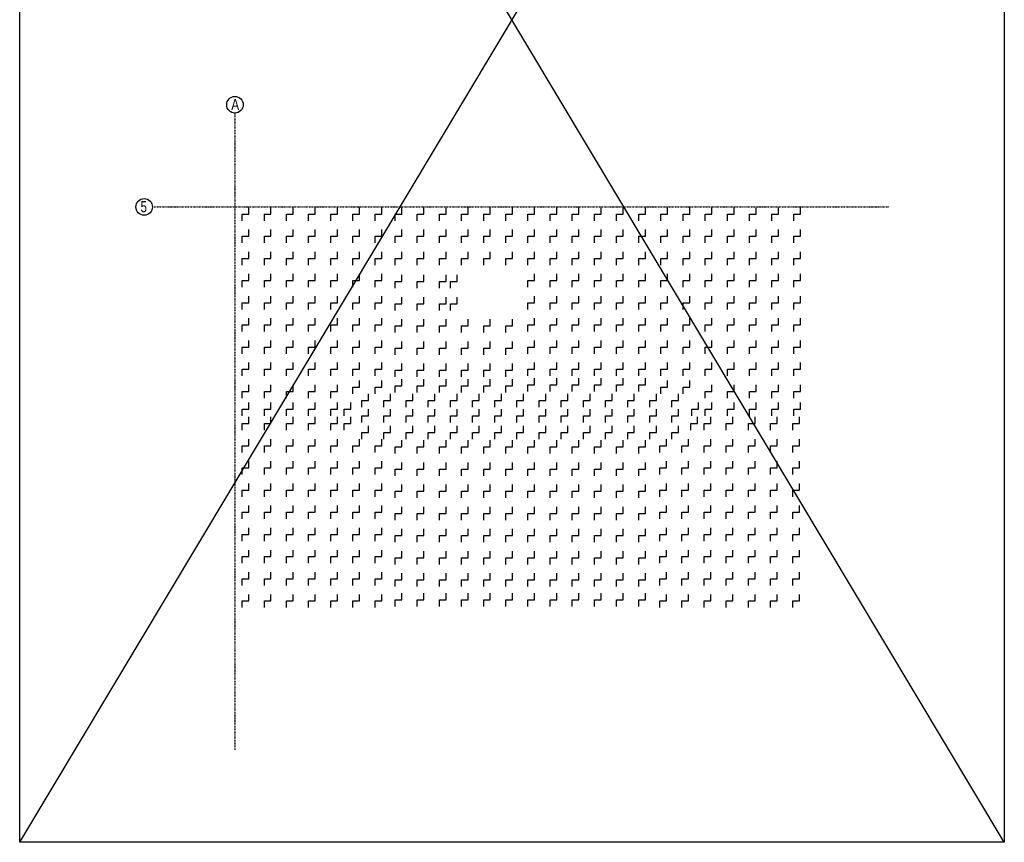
# Model space of a CAD drawing. Header units: millimetres. Extents: x 7622 to 25843, y -22705 to -15125.
# Tile 34 of 45: x 21399 to 25843, y -22705 to -18995. Entities that reach past the tile are written whole.
import ezdxf

# ---------------------------------------------------------------- set-up
doc = ezdxf.new("R2010")
doc.units = ezdxf.units.MM
doc.header["$LTSCALE"] = 10
doc.linetypes.add('MO', pattern=[0.7, 0.35, -0.17, 0.01, -0.17])
for name, color, linetype in [('BD_osm', 1, 'MO'), ('BD_txs', 2, 'Continuous'), ('BD_wic', 1, 'Continuous'), ('BZ_P_prz', 4, 'Continuous')]:
    doc.layers.add(name, color=color, linetype=linetype)
doc.styles.add('BIKTS', font='bikromsw.shx', dxfattribs={"width": 0.8})

msp = doc.modelspace()

# ---------------------------------------------------------------- linework, layer by layer
at = {"layer": 'BD_osm'}
for points in [[(22370.39, -19415.83), (22370.39, -22288.28)], [(21997.89, -19839.33), (25322.89, -19839.33)]]:
    msp.add_lwpolyline(points, dxfattribs=at)
at = {"layer": 'BD_wic', "color": 5}
for p, q in [((21398.68, -22705.2), (25842.81, -15284.7)), ((25842.81, -22705.2), (21398.68, -15284.7))]:
    msp.add_line(p, q, dxfattribs=at)
msp.add_lwpolyline([(21398.68, -15284.7), (25842.81, -15284.7), (25842.81, -22705.2), (21398.68, -22705.2)], close=True, dxfattribs=at)
at = {"layer": 'BD_wic'}
for centre in [(22370.39, -19378.33), (21960.39, -19839.33)]:
    msp.add_circle(centre, 37.5, dxfattribs=at)
at = {"layer": 'BZ_P_prz'}
for points in [[(22402.89, -19901.83), (22402.89, -19871.83), (22432.89, -19871.83), (22432.89, -19841.83)], [(22502.89, -19901.83), (22502.89, -19871.83), (22532.89, -19871.83), (22532.89, -19841.83)], [(22602.89, -19901.83), (22602.89, -19871.83), (22632.89, -19871.83), (22632.89, -19841.83)], [(22702.89, -19901.83), (22702.89, -19871.83), (22732.89, -19871.83), (22732.89, -19841.83)], [(22802.89, -19901.83), (22802.89, -19871.83), (22832.89, -19871.83), (22832.89, -19841.83)], [(22902.89, -19901.83), (22902.89, -19871.83), (22932.89, -19871.83), (22932.89, -19841.83)], [(23002.89, -19901.83), (23002.89, -19871.83), (23032.89, -19871.83), (23032.89, -19841.83)], [(23092.89, -19901.83), (23092.89, -19871.83), (23122.89, -19871.83), (23122.89, -19841.83)], [(23192.89, -19901.83), (23192.89, -19871.83), (23222.89, -19871.83), (23222.89, -19841.83)], [(23292.89, -19901.83), (23292.89, -19871.83), (23322.89, -19871.83), (23322.89, -19841.83)], [(23392.89, -19901.83), (23392.89, -19871.83), (23422.89, -19871.83), (23422.89, -19841.83)], [(23492.89, -19901.83), (23492.89, -19871.83), (23522.89, -19871.83), (23522.89, -19841.83)], [(23592.89, -19901.83), (23592.89, -19871.83), (23622.89, -19871.83), (23622.89, -19841.83)], [(23692.89, -19901.83), (23692.89, -19871.83), (23722.89, -19871.83), (23722.89, -19841.83)], [(23792.89, -19901.83), (23792.89, -19871.83), (23822.89, -19871.83), (23822.89, -19841.83)], [(23892.89, -19901.83), (23892.89, -19871.83), (23922.89, -19871.83), (23922.89, -19841.83)], [(23992.89, -19901.83), (23992.89, -19871.83), (24022.89, -19871.83), (24022.89, -19841.83)], [(24092.89, -19901.83), (24092.89, -19871.83), (24122.89, -19871.83), (24122.89, -19841.83)], [(24192.89, -19901.83), (24192.89, -19871.83), (24222.89, -19871.83), (24222.89, -19841.83)], [(24292.89, -19901.83), (24292.89, -19871.83), (24322.89, -19871.83), (24322.89, -19841.83)], [(24392.89, -19901.83), (24392.89, -19871.83), (24422.89, -19871.83), (24422.89, -19841.83)], [(24492.89, -19901.83), (24492.89, -19871.83), (24522.89, -19871.83), (24522.89, -19841.83)], [(24592.89, -19901.83), (24592.89, -19871.83), (24622.89, -19871.83), (24622.89, -19841.83)], [(24692.89, -19901.83), (24692.89, -19871.83), (24722.89, -19871.83), (24722.89, -19841.83)], [(24792.89, -19901.83), (24792.89, -19871.83), (24822.89, -19871.83), (24822.89, -19841.83)], [(24892.89, -19901.83), (24892.89, -19871.83), (24922.89, -19871.83), (24922.89, -19841.83)], [(22402.89, -20001.83), (22402.89, -19971.83), (22432.89, -19971.83), (22432.89, -19941.83)], [(22502.89, -20001.83), (22502.89, -19971.83), (22532.89, -19971.83), (22532.89, -19941.83)], [(22602.89, -20001.83), (22602.89, -19971.83), (22632.89, -19971.83), (22632.89, -19941.83)], [(22702.89, -20001.83), (22702.89, -19971.83), (22732.89, -19971.83), (22732.89, -19941.83)], [(22802.89, -20001.83), (22802.89, -19971.83), (22832.89, -19971.83), (22832.89, -19941.83)], [(22902.89, -20001.83), (22902.89, -19971.83), (22932.89, -19971.83), (22932.89, -19941.83)], [(23002.89, -20001.83), (23002.89, -19971.83), (23032.89, -19971.83), (23032.89, -19941.83)], [(23092.89, -20001.83), (23092.89, -19971.83), (23122.89, -19971.83), (23122.89, -19941.83)], [(23192.89, -20001.83), (23192.89, -19971.83), (23222.89, -19971.83), (23222.89, -19941.83)], [(23292.89, -20001.83), (23292.89, -19971.83), (23322.89, -19971.83), (23322.89, -19941.83)], [(23392.89, -20001.83), (23392.89, -19971.83), (23422.89, -19971.83), (23422.89, -19941.83)], [(23492.89, -20001.83), (23492.89, -19971.83), (23522.89, -19971.83), (23522.89, -19941.83)], [(23592.89, -20001.83), (23592.89, -19971.83), (23622.89, -19971.83), (23622.89, -19941.83)], [(23692.89, -20001.83), (23692.89, -19971.83), (23722.89, -19971.83), (23722.89, -19941.83)], [(23792.89, -20001.83), (23792.89, -19971.83), (23822.89, -19971.83), (23822.89, -19941.83)], [(23892.89, -20001.83), (23892.89, -19971.83), (23922.89, -19971.83), (23922.89, -19941.83)], [(23992.89, -20001.83), (23992.89, -19971.83), (24022.89, -19971.83), (24022.89, -19941.83)], [(24092.89, -20001.83), (24092.89, -19971.83), (24122.89, -19971.83), (24122.89, -19941.83)], [(24192.89, -20001.83), (24192.89, -19971.83), (24222.89, -19971.83), (24222.89, -19941.83)], [(24292.89, -20001.83), (24292.89, -19971.83), (24322.89, -19971.83), (24322.89, -19941.83)], [(24392.89, -20001.83), (24392.89, -19971.83), (24422.89, -19971.83), (24422.89, -19941.83)], [(24492.89, -20001.83), (24492.89, -19971.83), (24522.89, -19971.83), (24522.89, -19941.83)], [(24592.89, -20001.83), (24592.89, -19971.83), (24622.89, -19971.83), (24622.89, -19941.83)], [(24692.89, -20001.83), (24692.89, -19971.83), (24722.89, -19971.83), (24722.89, -19941.83)], [(24792.89, -20001.83), (24792.89, -19971.83), (24822.89, -19971.83), (24822.89, -19941.83)], [(24892.89, -20001.83), (24892.89, -19971.83), (24922.89, -19971.83), (24922.89, -19941.83)], [(22402.89, -20101.83), (22402.89, -20071.83), (22432.89, -20071.83), (22432.89, -20041.83)], [(22502.89, -20101.83), (22502.89, -20071.83), (22532.89, -20071.83), (22532.89, -20041.83)], [(22602.89, -20101.83), (22602.89, -20071.83), (22632.89, -20071.83), (22632.89, -20041.83)], [(22702.89, -20101.83), (22702.89, -20071.83), (22732.89, -20071.83), (22732.89, -20041.83)], [(22802.89, -20101.83), (22802.89, -20071.83), (22832.89, -20071.83), (22832.89, -20041.83)], [(22902.89, -20101.83), (22902.89, -20071.83), (22932.89, -20071.83), (22932.89, -20041.83)], [(23002.89, -20101.83), (23002.89, -20071.83), (23032.89, -20071.83), (23032.89, -20041.83)], [(23092.89, -20101.83), (23092.89, -20071.83), (23122.89, -20071.83), (23122.89, -20041.83)], [(23192.89, -20101.83), (23192.89, -20071.83), (23222.89, -20071.83), (23222.89, -20041.83)], [(23292.89, -20101.83), (23292.89, -20071.83), (23322.89, -20071.83), (23322.89, -20041.83)], [(23392.89, -20101.83), (23392.89, -20071.83), (23422.89, -20071.83), (23422.89, -20041.83)], [(23492.89, -20101.83), (23492.89, -20071.83), (23522.89, -20071.83), (23522.89, -20041.83)], [(23592.89, -20101.83), (23592.89, -20071.83), (23622.89, -20071.83), (23622.89, -20041.83)], [(23692.89, -20101.83), (23692.89, -20071.83), (23722.89, -20071.83), (23722.89, -20041.83)], [(23792.89, -20101.83), (23792.89, -20071.83), (23822.89, -20071.83), (23822.89, -20041.83)], [(23892.89, -20101.83), (23892.89, -20071.83), (23922.89, -20071.83), (23922.89, -20041.83)], [(23992.89, -20101.83), (23992.89, -20071.83), (24022.89, -20071.83), (24022.89, -20041.83)], [(24092.89, -20101.83), (24092.89, -20071.83), (24122.89, -20071.83), (24122.89, -20041.83)], [(24192.89, -20101.83), (24192.89, -20071.83), (24222.89, -20071.83), (24222.89, -20041.83)], [(24292.89, -20101.83), (24292.89, -20071.83), (24322.89, -20071.83), (24322.89, -20041.83)], [(24392.89, -20101.83), (24392.89, -20071.83), (24422.89, -20071.83), (24422.89, -20041.83)], [(24492.89, -20101.83), (24492.89, -20071.83), (24522.89, -20071.83), (24522.89, -20041.83)], [(24592.89, -20101.83), (24592.89, -20071.83), (24622.89, -20071.83), (24622.89, -20041.83)], [(24692.89, -20101.83), (24692.89, -20071.83), (24722.89, -20071.83), (24722.89, -20041.83)], [(24792.89, -20101.83), (24792.89, -20071.83), (24822.89, -20071.83), (24822.89, -20041.83)], [(24892.89, -20101.83), (24892.89, -20071.83), (24922.89, -20071.83), (24922.89, -20041.83)], [(22402.89, -20201.83), (22402.89, -20171.83), (22432.89, -20171.83), (22432.89, -20141.83)], [(22502.89, -20201.83), (22502.89, -20171.83), (22532.89, -20171.83), (22532.89, -20141.83)], [(22602.89, -20201.83), (22602.89, -20171.83), (22632.89, -20171.83), (22632.89, -20141.83)], [(22702.89, -20201.83), (22702.89, -20171.83), (22732.89, -20171.83), (22732.89, -20141.83)], [(22802.89, -20201.83), (22802.89, -20171.83), (22832.89, -20171.83), (22832.89, -20141.83)], [(22902.89, -20201.83), (22902.89, -20171.83), (22932.89, -20171.83), (22932.89, -20141.83)], [(23002.89, -20201.83), (23002.89, -20171.83), (23032.89, -20171.83), (23032.89, -20141.83)], [(23092.89, -20205.82), (23092.89, -20175.82), (23122.89, -20175.82), (23122.89, -20145.82)], [(23192.89, -20205.82), (23192.89, -20175.82), (23222.89, -20175.82), (23222.89, -20145.82)], [(23292.89, -20205.82), (23292.89, -20175.82), (23322.89, -20175.82), (23322.89, -20145.82)], [(23342.89, -20205.82), (23342.89, -20175.82), (23372.89, -20175.82), (23372.89, -20145.82)], [(23692.89, -20201.83), (23692.89, -20171.83), (23722.89, -20171.83), (23722.89, -20141.83)], [(23792.89, -20201.83), (23792.89, -20171.83), (23822.89, -20171.83), (23822.89, -20141.83)], [(23892.89, -20201.83), (23892.89, -20171.83), (23922.89, -20171.83), (23922.89, -20141.83)], [(23992.89, -20201.83), (23992.89, -20171.83), (24022.89, -20171.83), (24022.89, -20141.83)], [(24092.89, -20201.83), (24092.89, -20171.83), (24122.89, -20171.83), (24122.89, -20141.83)], [(24192.89, -20201.83), (24192.89, -20171.83), (24222.89, -20171.83), (24222.89, -20141.83)], [(24292.89, -20201.83), (24292.89, -20171.83), (24322.89, -20171.83), (24322.89, -20141.83)], [(24392.89, -20201.83), (24392.89, -20171.83), (24422.89, -20171.83), (24422.89, -20141.83)], [(24492.89, -20201.83), (24492.89, -20171.83), (24522.89, -20171.83), (24522.89, -20141.83)], [(24592.89, -20201.83), (24592.89, -20171.83), (24622.89, -20171.83), (24622.89, -20141.83)], [(24692.89, -20201.83), (24692.89, -20171.83), (24722.89, -20171.83), (24722.89, -20141.83)], [(24792.89, -20201.83), (24792.89, -20171.83), (24822.89, -20171.83), (24822.89, -20141.83)], [(24892.89, -20201.83), (24892.89, -20171.83), (24922.89, -20171.83), (24922.89, -20141.83)], [(22402.89, -20301.83), (22402.89, -20271.83), (22432.89, -20271.83), (22432.89, -20241.83)], [(22502.89, -20301.83), (22502.89, -20271.83), (22532.89, -20271.83), (22532.89, -20241.83)], [(22602.89, -20301.83), (22602.89, -20271.83), (22632.89, -20271.83), (22632.89, -20241.83)], [(22702.89, -20301.83), (22702.89, -20271.83), (22732.89, -20271.83), (22732.89, -20241.83)], [(22802.89, -20301.83), (22802.89, -20271.83), (22832.89, -20271.83), (22832.89, -20241.83)], [(22902.89, -20301.83), (22902.89, -20271.83), (22932.89, -20271.83), (22932.89, -20241.83)], [(23002.89, -20301.83), (23002.89, -20271.83), (23032.89, -20271.83), (23032.89, -20241.83)], [(23092.89, -20305.82), (23092.89, -20275.82), (23122.89, -20275.82), (23122.89, -20245.82)], [(23192.89, -20305.82), (23192.89, -20275.82), (23222.89, -20275.82), (23222.89, -20245.82)], [(23292.89, -20305.82), (23292.89, -20275.82), (23322.89, -20275.82), (23322.89, -20245.82)], [(23342.89, -20305.82), (23342.89, -20275.82), (23372.89, -20275.82), (23372.89, -20245.82)], [(23692.89, -20301.83), (23692.89, -20271.83), (23722.89, -20271.83), (23722.89, -20241.83)], [(23792.89, -20301.83), (23792.89, -20271.83), (23822.89, -20271.83), (23822.89, -20241.83)], [(23892.89, -20301.83), (23892.89, -20271.83), (23922.89, -20271.83), (23922.89, -20241.83)], [(23992.89, -20301.83), (23992.89, -20271.83), (24022.89, -20271.83), (24022.89, -20241.83)], [(24092.89, -20301.83), (24092.89, -20271.83), (24122.89, -20271.83), (24122.89, -20241.83)], [(24192.89, -20301.83), (24192.89, -20271.83), (24222.89, -20271.83), (24222.89, -20241.83)], [(24292.89, -20301.83), (24292.89, -20271.83), (24322.89, -20271.83), (24322.89, -20241.83)], [(24392.89, -20301.83), (24392.89, -20271.83), (24422.89, -20271.83), (24422.89, -20241.83)], [(24492.89, -20301.83), (24492.89, -20271.83), (24522.89, -20271.83), (24522.89, -20241.83)], [(24592.89, -20301.83), (24592.89, -20271.83), (24622.89, -20271.83), (24622.89, -20241.83)], [(24692.89, -20301.83), (24692.89, -20271.83), (24722.89, -20271.83), (24722.89, -20241.83)], [(24792.89, -20301.83), (24792.89, -20271.83), (24822.89, -20271.83), (24822.89, -20241.83)], [(24892.89, -20301.83), (24892.89, -20271.83), (24922.89, -20271.83), (24922.89, -20241.83)], [(22402.89, -20401.83), (22402.89, -20371.83), (22432.89, -20371.83), (22432.89, -20341.83)], [(22502.89, -20401.83), (22502.89, -20371.83), (22532.89, -20371.83), (22532.89, -20341.83)], [(22602.89, -20401.83), (22602.89, -20371.83), (22632.89, -20371.83), (22632.89, -20341.83)], [(22702.89, -20401.83), (22702.89, -20371.83), (22732.89, -20371.83), (22732.89, -20341.83)], [(22802.89, -20401.83), (22802.89, -20371.83), (22832.89, -20371.83), (22832.89, -20341.83)], [(22902.89, -20401.83), (22902.89, -20371.83), (22932.89, -20371.83), (22932.89, -20341.83)], [(23002.89, -20401.83), (23002.89, -20371.83), (23032.89, -20371.83), (23032.89, -20341.83)], [(23092.89, -20405.82), (23092.89, -20375.82), (23122.89, -20375.82), (23122.89, -20345.82)], [(23192.89, -20405.82), (23192.89, -20375.82), (23222.89, -20375.82), (23222.89, -20345.82)], [(23292.89, -20405.82), (23292.89, -20375.82), (23322.89, -20375.82), (23322.89, -20345.82)], [(23392.89, -20405.82), (23392.89, -20375.82), (23422.89, -20375.82), (23422.89, -20345.82)], [(23492.89, -20405.82), (23492.89, -20375.82), (23522.89, -20375.82), (23522.89, -20345.82)], [(23592.89, -20405.82), (23592.89, -20375.82), (23622.89, -20375.82), (23622.89, -20345.82)], [(23692.89, -20401.83), (23692.89, -20371.83), (23722.89, -20371.83), (23722.89, -20341.83)], [(23792.89, -20401.83), (23792.89, -20371.83), (23822.89, -20371.83), (23822.89, -20341.83)], [(23892.89, -20401.83), (23892.89, -20371.83), (23922.89, -20371.83), (23922.89, -20341.83)], [(23992.89, -20401.83), (23992.89, -20371.83), (24022.89, -20371.83), (24022.89, -20341.83)], [(24092.89, -20401.83), (24092.89, -20371.83), (24122.89, -20371.83), (24122.89, -20341.83)], [(24192.89, -20401.83), (24192.89, -20371.83), (24222.89, -20371.83), (24222.89, -20341.83)], [(24292.89, -20401.83), (24292.89, -20371.83), (24322.89, -20371.83), (24322.89, -20341.83)], [(24392.89, -20401.83), (24392.89, -20371.83), (24422.89, -20371.83), (24422.89, -20341.83)], [(24492.89, -20401.83), (24492.89, -20371.83), (24522.89, -20371.83), (24522.89, -20341.83)], [(24592.89, -20401.83), (24592.89, -20371.83), (24622.89, -20371.83), (24622.89, -20341.83)], [(24692.89, -20401.83), (24692.89, -20371.83), (24722.89, -20371.83), (24722.89, -20341.83)], [(24792.89, -20401.83), (24792.89, -20371.83), (24822.89, -20371.83), (24822.89, -20341.83)], [(24892.89, -20401.83), (24892.89, -20371.83), (24922.89, -20371.83), (24922.89, -20341.83)], [(22402.89, -20501.83), (22402.89, -20471.83), (22432.89, -20471.83), (22432.89, -20441.83)], [(22502.89, -20501.83), (22502.89, -20471.83), (22532.89, -20471.83), (22532.89, -20441.83)], [(22602.89, -20501.83), (22602.89, -20471.83), (22632.89, -20471.83), (22632.89, -20441.83)], [(22702.89, -20501.83), (22702.89, -20471.83), (22732.89, -20471.83), (22732.89, -20441.83)], [(22802.89, -20501.83), (22802.89, -20471.83), (22832.89, -20471.83), (22832.89, -20441.83)], [(22902.89, -20501.83), (22902.89, -20471.83), (22932.89, -20471.83), (22932.89, -20441.83)], [(23002.89, -20501.83), (23002.89, -20471.83), (23032.89, -20471.83), (23032.89, -20441.83)], [(23692.89, -20501.83), (23692.89, -20471.83), (23722.89, -20471.83), (23722.89, -20441.83)], [(23792.89, -20501.83), (23792.89, -20471.83), (23822.89, -20471.83), (23822.89, -20441.83)], [(23892.89, -20501.83), (23892.89, -20471.83), (23922.89, -20471.83), (23922.89, -20441.83)], [(23992.89, -20501.83), (23992.89, -20471.83), (24022.89, -20471.83), (24022.89, -20441.83)], [(24092.89, -20501.83), (24092.89, -20471.83), (24122.89, -20471.83), (24122.89, -20441.83)], [(24192.89, -20501.83), (24192.89, -20471.83), (24222.89, -20471.83), (24222.89, -20441.83)], [(24292.89, -20501.83), (24292.89, -20471.83), (24322.89, -20471.83), (24322.89, -20441.83)], [(24392.89, -20501.83), (24392.89, -20471.83), (24422.89, -20471.83), (24422.89, -20441.83)], [(24492.89, -20501.83), (24492.89, -20471.83), (24522.89, -20471.83), (24522.89, -20441.83)], [(24592.89, -20501.83), (24592.89, -20471.83), (24622.89, -20471.83), (24622.89, -20441.83)], [(24692.89, -20501.83), (24692.89, -20471.83), (24722.89, -20471.83), (24722.89, -20441.83)], [(24792.89, -20501.83), (24792.89, -20471.83), (24822.89, -20471.83), (24822.89, -20441.83)], [(24892.89, -20501.83), (24892.89, -20471.83), (24922.89, -20471.83), (24922.89, -20441.83)], [(23092.89, -20505.82), (23092.89, -20475.82), (23122.89, -20475.82), (23122.89, -20445.82)], [(23192.89, -20505.82), (23192.89, -20475.82), (23222.89, -20475.82), (23222.89, -20445.82)], [(23292.89, -20505.82), (23292.89, -20475.82), (23322.89, -20475.82), (23322.89, -20445.82)], [(23392.89, -20505.82), (23392.89, -20475.82), (23422.89, -20475.82), (23422.89, -20445.82)], [(23492.89, -20505.82), (23492.89, -20475.82), (23522.89, -20475.82), (23522.89, -20445.82)], [(23592.89, -20505.82), (23592.89, -20475.82), (23622.89, -20475.82), (23622.89, -20445.82)], [(22402.89, -20601.83), (22402.89, -20571.83), (22432.89, -20571.83), (22432.89, -20541.83)], [(22502.89, -20601.83), (22502.89, -20571.83), (22532.89, -20571.83), (22532.89, -20541.83)], [(22602.89, -20601.83), (22602.89, -20571.83), (22632.89, -20571.83), (22632.89, -20541.83)], [(22702.89, -20601.83), (22702.89, -20571.83), (22732.89, -20571.83), (22732.89, -20541.83)], [(22802.89, -20601.83), (22802.89, -20571.83), (22832.89, -20571.83), (22832.89, -20541.83)], [(22902.89, -20601.83), (22902.89, -20571.83), (22932.89, -20571.83), (22932.89, -20541.83)], [(23002.89, -20601.83), (23002.89, -20571.83), (23032.89, -20571.83), (23032.89, -20541.83)], [(23092.89, -20605.82), (23092.89, -20575.82), (23122.89, -20575.82), (23122.89, -20545.82)], [(23192.89, -20605.82), (23192.89, -20575.82), (23222.89, -20575.82), (23222.89, -20545.82)], [(23292.89, -20605.82), (23292.89, -20575.82), (23322.89, -20575.82), (23322.89, -20545.82)], [(23392.89, -20605.82), (23392.89, -20575.82), (23422.89, -20575.82), (23422.89, -20545.82)], [(23492.89, -20605.82), (23492.89, -20575.82), (23522.89, -20575.82), (23522.89, -20545.82)], [(23592.89, -20605.82), (23592.89, -20575.82), (23622.89, -20575.82), (23622.89, -20545.82)], [(23692.89, -20601.83), (23692.89, -20571.83), (23722.89, -20571.83), (23722.89, -20541.83)], [(23792.89, -20601.83), (23792.89, -20571.83), (23822.89, -20571.83), (23822.89, -20541.83)], [(23892.89, -20601.83), (23892.89, -20571.83), (23922.89, -20571.83), (23922.89, -20541.83)], [(23992.89, -20601.83), (23992.89, -20571.83), (24022.89, -20571.83), (24022.89, -20541.83)], [(24092.89, -20601.83), (24092.89, -20571.83), (24122.89, -20571.83), (24122.89, -20541.83)], [(24192.89, -20601.83), (24192.89, -20571.83), (24222.89, -20571.83), (24222.89, -20541.83)], [(24292.89, -20601.83), (24292.89, -20571.83), (24322.89, -20571.83), (24322.89, -20541.83)], [(24392.89, -20601.83), (24392.89, -20571.83), (24422.89, -20571.83), (24422.89, -20541.83)], [(24492.89, -20601.83), (24492.89, -20571.83), (24522.89, -20571.83), (24522.89, -20541.83)], [(24592.89, -20601.83), (24592.89, -20571.83), (24622.89, -20571.83), (24622.89, -20541.83)], [(24692.89, -20601.83), (24692.89, -20571.83), (24722.89, -20571.83), (24722.89, -20541.83)], [(24792.89, -20601.83), (24792.89, -20571.83), (24822.89, -20571.83), (24822.89, -20541.83)], [(24892.89, -20601.83), (24892.89, -20571.83), (24922.89, -20571.83), (24922.89, -20541.83)], [(23092.89, -20675.82), (23092.89, -20645.82), (23122.89, -20645.82), (23122.89, -20615.82)], [(23192.89, -20675.82), (23192.89, -20645.82), (23222.89, -20645.82), (23222.89, -20615.82)], [(23292.89, -20675.82), (23292.89, -20645.82), (23322.89, -20645.82), (23322.89, -20615.82)], [(23392.89, -20675.82), (23392.89, -20645.82), (23422.89, -20645.82), (23422.89, -20615.82)], [(23492.89, -20675.82), (23492.89, -20645.82), (23522.89, -20645.82), (23522.89, -20615.82)], [(23592.89, -20675.82), (23592.89, -20645.82), (23622.89, -20645.82), (23622.89, -20615.82)], [(23692.89, -20671.83), (23692.89, -20641.83), (23722.89, -20641.83), (23722.89, -20611.83)], [(23792.89, -20671.83), (23792.89, -20641.83), (23822.89, -20641.83), (23822.89, -20611.83)], [(23892.89, -20671.83), (23892.89, -20641.83), (23922.89, -20641.83), (23922.89, -20611.83)], [(23992.89, -20671.83), (23992.89, -20641.83), (24022.89, -20641.83), (24022.89, -20611.83)], [(24092.89, -20671.83), (24092.89, -20641.83), (24122.89, -20641.83), (24122.89, -20611.83)], [(24192.89, -20671.83), (24192.89, -20641.83), (24222.89, -20641.83), (24222.89, -20611.83)], [(22402.89, -20701.83), (22402.89, -20671.83), (22432.89, -20671.83), (22432.89, -20641.83)], [(22502.89, -20701.83), (22502.89, -20671.83), (22532.89, -20671.83), (22532.89, -20641.83)], [(22602.89, -20701.83), (22602.89, -20671.83), (22632.89, -20671.83), (22632.89, -20641.83)], [(22702.89, -20701.83), (22702.89, -20671.83), (22732.89, -20671.83), (22732.89, -20641.83)], [(22802.89, -20701.83), (22802.89, -20671.83), (22832.89, -20671.83), (22832.89, -20641.83)], [(22902.89, -20681.83), (22902.89, -20651.83), (22932.89, -20651.83), (22932.89, -20621.83)], [(23002.89, -20681.83), (23002.89, -20651.83), (23032.89, -20651.83), (23032.89, -20621.83)], [(24292.89, -20681.83), (24292.89, -20651.83), (24322.89, -20651.83), (24322.89, -20621.83)], [(24392.89, -20681.83), (24392.89, -20651.83), (24422.89, -20651.83), (24422.89, -20621.83)], [(24492.89, -20701.83), (24492.89, -20671.83), (24522.89, -20671.83), (24522.89, -20641.83)], [(24592.89, -20701.83), (24592.89, -20671.83), (24622.89, -20671.83), (24622.89, -20641.83)], [(24692.89, -20701.83), (24692.89, -20671.83), (24722.89, -20671.83), (24722.89, -20641.83)], [(24792.89, -20701.83), (24792.89, -20671.83), (24822.89, -20671.83), (24822.89, -20641.83)], [(24892.89, -20701.83), (24892.89, -20671.83), (24922.89, -20671.83), (24922.89, -20641.83)], [(22942.89, -20741.83), (22942.89, -20711.83), (22972.89, -20711.83), (22972.89, -20681.83)], [(23042.89, -20741.83), (23042.89, -20711.83), (23072.89, -20711.83), (23072.89, -20681.83)], [(23142.89, -20741.83), (23142.89, -20711.83), (23172.89, -20711.83), (23172.89, -20681.83)], [(23242.89, -20741.83), (23242.89, -20711.83), (23272.89, -20711.83), (23272.89, -20681.83)], [(23342.89, -20741.83), (23342.89, -20711.83), (23372.89, -20711.83), (23372.89, -20681.83)], [(23442.89, -20741.83), (23442.89, -20711.83), (23472.89, -20711.83), (23472.89, -20681.83)], [(23542.89, -20741.83), (23542.89, -20711.83), (23572.89, -20711.83), (23572.89, -20681.83)], [(23642.89, -20741.83), (23642.89, -20711.83), (23672.89, -20711.83), (23672.89, -20681.83)], [(23742.89, -20741.83), (23742.89, -20711.83), (23772.89, -20711.83), (23772.89, -20681.83)], [(23842.89, -20741.83), (23842.89, -20711.83), (23872.89, -20711.83), (23872.89, -20681.83)], [(23942.89, -20741.83), (23942.89, -20711.83), (23972.89, -20711.83), (23972.89, -20681.83)], [(24042.89, -20741.83), (24042.89, -20711.83), (24072.89, -20711.83), (24072.89, -20681.83)], [(24142.89, -20741.83), (24142.89, -20711.83), (24172.89, -20711.83), (24172.89, -20681.83)], [(24242.89, -20741.83), (24242.89, -20711.83), (24272.89, -20711.83), (24272.89, -20681.83)], [(24342.89, -20741.83), (24342.89, -20711.83), (24372.89, -20711.83), (24372.89, -20681.83)], [(22402.89, -20781.83), (22402.89, -20751.83), (22432.89, -20751.83), (22432.89, -20721.83)], [(22502.89, -20781.83), (22502.89, -20751.83), (22532.89, -20751.83), (22532.89, -20721.83)], [(22602.89, -20781.83), (22602.89, -20751.83), (22632.89, -20751.83), (22632.89, -20721.83)], [(22702.89, -20781.83), (22702.89, -20751.83), (22732.89, -20751.83), (22732.89, -20721.83)], [(22802.89, -20781.83), (22802.89, -20751.83), (22832.89, -20751.83), (22832.89, -20721.83)], [(22862.89, -20781.83), (22862.89, -20751.83), (22892.89, -20751.83), (22892.89, -20721.83)], [(22942.89, -20811.83), (22942.89, -20781.83), (22972.89, -20781.83), (22972.89, -20751.83)], [(23042.89, -20811.83), (23042.89, -20781.83), (23072.89, -20781.83), (23072.89, -20751.83)], [(23142.89, -20811.83), (23142.89, -20781.83), (23172.89, -20781.83), (23172.89, -20751.83)], [(23242.89, -20811.83), (23242.89, -20781.83), (23272.89, -20781.83), (23272.89, -20751.83)], [(23342.89, -20811.83), (23342.89, -20781.83), (23372.89, -20781.83), (23372.89, -20751.83)], [(23442.89, -20811.83), (23442.89, -20781.83), (23472.89, -20781.83), (23472.89, -20751.83)], [(23542.89, -20811.83), (23542.89, -20781.83), (23572.89, -20781.83), (23572.89, -20751.83)], [(23642.89, -20811.83), (23642.89, -20781.83), (23672.89, -20781.83), (23672.89, -20751.83)], [(23742.89, -20811.83), (23742.89, -20781.83), (23772.89, -20781.83), (23772.89, -20751.83)], [(23842.89, -20811.83), (23842.89, -20781.83), (23872.89, -20781.83), (23872.89, -20751.83)], [(23942.89, -20811.83), (23942.89, -20781.83), (23972.89, -20781.83), (23972.89, -20751.83)], [(24042.89, -20811.83), (24042.89, -20781.83), (24072.89, -20781.83), (24072.89, -20751.83)], [(24142.89, -20811.83), (24142.89, -20781.83), (24172.89, -20781.83), (24172.89, -20751.83)], [(24242.89, -20811.83), (24242.89, -20781.83), (24272.89, -20781.83), (24272.89, -20751.83)], [(24342.89, -20811.83), (24342.89, -20781.83), (24372.89, -20781.83), (24372.89, -20751.83)], [(24432.89, -20781.83), (24432.89, -20751.83), (24462.89, -20751.83), (24462.89, -20721.83)], [(24492.89, -20781.83), (24492.89, -20751.83), (24522.89, -20751.83), (24522.89, -20721.83)], [(24592.89, -20781.83), (24592.89, -20751.83), (24622.89, -20751.83), (24622.89, -20721.83)], [(24692.89, -20781.83), (24692.89, -20751.83), (24722.89, -20751.83), (24722.89, -20721.83)], [(24792.89, -20781.83), (24792.89, -20751.83), (24822.89, -20751.83), (24822.89, -20721.83)], [(24892.89, -20781.83), (24892.89, -20751.83), (24922.89, -20751.83), (24922.89, -20721.83)], [(22402.89, -20846.83), (22402.89, -20816.83), (22432.89, -20816.83), (22432.89, -20786.83)], [(22502.89, -20846.83), (22502.89, -20816.83), (22532.89, -20816.83), (22532.89, -20786.83)], [(22602.89, -20846.83), (22602.89, -20816.83), (22632.89, -20816.83), (22632.89, -20786.83)], [(22702.89, -20846.83), (22702.89, -20816.83), (22732.89, -20816.83), (22732.89, -20786.83)], [(22802.89, -20846.83), (22802.89, -20816.83), (22832.89, -20816.83), (22832.89, -20786.83)], [(22862.89, -20846.83), (22862.89, -20816.83), (22892.89, -20816.83), (22892.89, -20786.83)], [(24427.89, -20846.83), (24427.89, -20816.83), (24457.89, -20816.83), (24457.89, -20786.83)], [(24487.89, -20846.83), (24487.89, -20816.83), (24517.89, -20816.83), (24517.89, -20786.83)], [(24587.89, -20846.83), (24587.89, -20816.83), (24617.89, -20816.83), (24617.89, -20786.83)], [(24687.89, -20846.83), (24687.89, -20816.83), (24717.89, -20816.83), (24717.89, -20786.83)], [(24787.89, -20846.83), (24787.89, -20816.83), (24817.89, -20816.83), (24817.89, -20786.83)], [(24887.89, -20846.83), (24887.89, -20816.83), (24917.89, -20816.83), (24917.89, -20786.83)], [(22942.89, -20886.83), (22942.89, -20856.83), (22972.89, -20856.83), (22972.89, -20826.83)], [(23042.89, -20886.83), (23042.89, -20856.83), (23072.89, -20856.83), (23072.89, -20826.83)], [(23142.89, -20886.83), (23142.89, -20856.83), (23172.89, -20856.83), (23172.89, -20826.83)], [(23242.89, -20886.83), (23242.89, -20856.83), (23272.89, -20856.83), (23272.89, -20826.83)], [(23342.89, -20886.83), (23342.89, -20856.83), (23372.89, -20856.83), (23372.89, -20826.83)], [(23442.89, -20886.83), (23442.89, -20856.83), (23472.89, -20856.83), (23472.89, -20826.83)], [(23542.89, -20886.83), (23542.89, -20856.83), (23572.89, -20856.83), (23572.89, -20826.83)], [(23642.89, -20886.83), (23642.89, -20856.83), (23672.89, -20856.83), (23672.89, -20826.83)], [(23742.89, -20886.83), (23742.89, -20856.83), (23772.89, -20856.83), (23772.89, -20826.83)], [(23842.89, -20886.83), (23842.89, -20856.83), (23872.89, -20856.83), (23872.89, -20826.83)], [(23942.89, -20886.83), (23942.89, -20856.83), (23972.89, -20856.83), (23972.89, -20826.83)], [(24042.89, -20886.83), (24042.89, -20856.83), (24072.89, -20856.83), (24072.89, -20826.83)], [(24142.89, -20886.83), (24142.89, -20856.83), (24172.89, -20856.83), (24172.89, -20826.83)], [(24242.89, -20886.83), (24242.89, -20856.83), (24272.89, -20856.83), (24272.89, -20826.83)], [(24342.89, -20886.83), (24342.89, -20856.83), (24372.89, -20856.83), (24372.89, -20826.83)], [(22402.89, -20946.83), (22402.89, -20916.83), (22432.89, -20916.83), (22432.89, -20886.83)], [(22502.89, -20946.83), (22502.89, -20916.83), (22532.89, -20916.83), (22532.89, -20886.83)], [(22602.89, -20946.83), (22602.89, -20916.83), (22632.89, -20916.83), (22632.89, -20886.83)], [(22702.89, -20946.83), (22702.89, -20916.83), (22732.89, -20916.83), (22732.89, -20886.83)], [(22802.89, -20946.83), (22802.89, -20916.83), (22832.89, -20916.83), (22832.89, -20886.83)], [(22902.89, -20946.83), (22902.89, -20916.83), (22932.89, -20916.83), (22932.89, -20886.83)], [(23002.89, -20946.83), (23002.89, -20916.83), (23032.89, -20916.83), (23032.89, -20886.83)], [(24287.89, -20946.83), (24287.89, -20916.83), (24317.89, -20916.83), (24317.89, -20886.83)], [(24387.89, -20946.83), (24387.89, -20916.83), (24417.89, -20916.83), (24417.89, -20886.83)], [(24487.89, -20946.83), (24487.89, -20916.83), (24517.89, -20916.83), (24517.89, -20886.83)], [(24587.89, -20946.83), (24587.89, -20916.83), (24617.89, -20916.83), (24617.89, -20886.83)], [(24687.89, -20946.83), (24687.89, -20916.83), (24717.89, -20916.83), (24717.89, -20886.83)], [(24787.89, -20946.83), (24787.89, -20916.83), (24817.89, -20916.83), (24817.89, -20886.83)], [(24887.89, -20946.83), (24887.89, -20916.83), (24917.89, -20916.83), (24917.89, -20886.83)], [(23092.89, -20951.83), (23092.89, -20921.83), (23122.89, -20921.83), (23122.89, -20891.83)], [(23192.89, -20951.83), (23192.89, -20921.83), (23222.89, -20921.83), (23222.89, -20891.83)], [(23292.89, -20951.83), (23292.89, -20921.83), (23322.89, -20921.83), (23322.89, -20891.83)], [(23392.89, -20951.83), (23392.89, -20921.83), (23422.89, -20921.83), (23422.89, -20891.83)], [(23492.89, -20951.83), (23492.89, -20921.83), (23522.89, -20921.83), (23522.89, -20891.83)], [(23592.89, -20951.83), (23592.89, -20921.83), (23622.89, -20921.83), (23622.89, -20891.83)], [(23692.89, -20951.83), (23692.89, -20921.83), (23722.89, -20921.83), (23722.89, -20891.83)], [(23792.89, -20951.83), (23792.89, -20921.83), (23822.89, -20921.83), (23822.89, -20891.83)], [(23892.89, -20951.83), (23892.89, -20921.83), (23922.89, -20921.83), (23922.89, -20891.83)], [(23992.89, -20951.83), (23992.89, -20921.83), (24022.89, -20921.83), (24022.89, -20891.83)], [(24092.89, -20951.83), (24092.89, -20921.83), (24122.89, -20921.83), (24122.89, -20891.83)], [(24192.89, -20951.83), (24192.89, -20921.83), (24222.89, -20921.83), (24222.89, -20891.83)], [(22402.89, -21046.83), (22402.89, -21016.83), (22432.89, -21016.83), (22432.89, -20986.83)], [(22502.89, -21046.83), (22502.89, -21016.83), (22532.89, -21016.83), (22532.89, -20986.83)], [(22602.89, -21046.83), (22602.89, -21016.83), (22632.89, -21016.83), (22632.89, -20986.83)], [(22702.89, -21046.83), (22702.89, -21016.83), (22732.89, -21016.83), (22732.89, -20986.83)], [(22802.89, -21046.83), (22802.89, -21016.83), (22832.89, -21016.83), (22832.89, -20986.83)], [(22902.89, -21046.83), (22902.89, -21016.83), (22932.89, -21016.83), (22932.89, -20986.83)], [(23002.89, -21046.83), (23002.89, -21016.83), (23032.89, -21016.83), (23032.89, -20986.83)], [(23092.89, -21051.83), (23092.89, -21021.83), (23122.89, -21021.83), (23122.89, -20991.83)], [(23192.89, -21051.83), (23192.89, -21021.83), (23222.89, -21021.83), (23222.89, -20991.83)], [(23292.89, -21051.83), (23292.89, -21021.83), (23322.89, -21021.83), (23322.89, -20991.83)], [(23392.89, -21051.83), (23392.89, -21021.83), (23422.89, -21021.83), (23422.89, -20991.83)], [(23492.89, -21051.83), (23492.89, -21021.83), (23522.89, -21021.83), (23522.89, -20991.83)], [(23592.89, -21051.83), (23592.89, -21021.83), (23622.89, -21021.83), (23622.89, -20991.83)], [(23692.89, -21051.83), (23692.89, -21021.83), (23722.89, -21021.83), (23722.89, -20991.83)], [(23792.89, -21051.83), (23792.89, -21021.83), (23822.89, -21021.83), (23822.89, -20991.83)], [(23892.89, -21051.83), (23892.89, -21021.83), (23922.89, -21021.83), (23922.89, -20991.83)], [(23992.89, -21051.83), (23992.89, -21021.83), (24022.89, -21021.83), (24022.89, -20991.83)], [(24092.89, -21051.83), (24092.89, -21021.83), (24122.89, -21021.83), (24122.89, -20991.83)], [(24192.89, -21051.83), (24192.89, -21021.83), (24222.89, -21021.83), (24222.89, -20991.83)], [(24287.89, -21046.83), (24287.89, -21016.83), (24317.89, -21016.83), (24317.89, -20986.83)], [(24387.89, -21046.83), (24387.89, -21016.83), (24417.89, -21016.83), (24417.89, -20986.83)], [(24487.89, -21046.83), (24487.89, -21016.83), (24517.89, -21016.83), (24517.89, -20986.83)], [(24587.89, -21046.83), (24587.89, -21016.83), (24617.89, -21016.83), (24617.89, -20986.83)], [(24687.89, -21046.83), (24687.89, -21016.83), (24717.89, -21016.83), (24717.89, -20986.83)], [(24787.89, -21046.83), (24787.89, -21016.83), (24817.89, -21016.83), (24817.89, -20986.83)], [(24887.89, -21046.83), (24887.89, -21016.83), (24917.89, -21016.83), (24917.89, -20986.83)], [(22402.89, -21146.83), (22402.89, -21116.83), (22432.89, -21116.83), (22432.89, -21086.83)], [(22502.89, -21146.83), (22502.89, -21116.83), (22532.89, -21116.83), (22532.89, -21086.83)], [(22602.89, -21146.83), (22602.89, -21116.83), (22632.89, -21116.83), (22632.89, -21086.83)], [(22702.89, -21146.83), (22702.89, -21116.83), (22732.89, -21116.83), (22732.89, -21086.83)], [(22802.89, -21146.83), (22802.89, -21116.83), (22832.89, -21116.83), (22832.89, -21086.83)], [(22902.89, -21146.83), (22902.89, -21116.83), (22932.89, -21116.83), (22932.89, -21086.83)], [(23002.89, -21146.83), (23002.89, -21116.83), (23032.89, -21116.83), (23032.89, -21086.83)], [(23092.89, -21151.83), (23092.89, -21121.83), (23122.89, -21121.83), (23122.89, -21091.83)], [(23192.89, -21151.83), (23192.89, -21121.83), (23222.89, -21121.83), (23222.89, -21091.83)], [(23292.89, -21151.83), (23292.89, -21121.83), (23322.89, -21121.83), (23322.89, -21091.83)], [(23392.89, -21151.83), (23392.89, -21121.83), (23422.89, -21121.83), (23422.89, -21091.83)], [(23492.89, -21151.83), (23492.89, -21121.83), (23522.89, -21121.83), (23522.89, -21091.83)], [(23592.89, -21151.83), (23592.89, -21121.83), (23622.89, -21121.83), (23622.89, -21091.83)], [(23692.89, -21151.83), (23692.89, -21121.83), (23722.89, -21121.83), (23722.89, -21091.83)], [(23792.89, -21151.83), (23792.89, -21121.83), (23822.89, -21121.83), (23822.89, -21091.83)], [(23892.89, -21151.83), (23892.89, -21121.83), (23922.89, -21121.83), (23922.89, -21091.83)], [(23992.89, -21151.83), (23992.89, -21121.83), (24022.89, -21121.83), (24022.89, -21091.83)], [(24092.89, -21151.83), (24092.89, -21121.83), (24122.89, -21121.83), (24122.89, -21091.83)], [(24192.89, -21151.83), (24192.89, -21121.83), (24222.89, -21121.83), (24222.89, -21091.83)], [(24287.89, -21146.83), (24287.89, -21116.83), (24317.89, -21116.83), (24317.89, -21086.83)], [(24387.89, -21146.83), (24387.89, -21116.83), (24417.89, -21116.83), (24417.89, -21086.83)], [(24487.89, -21146.83), (24487.89, -21116.83), (24517.89, -21116.83), (24517.89, -21086.83)], [(24587.89, -21146.83), (24587.89, -21116.83), (24617.89, -21116.83), (24617.89, -21086.83)], [(24687.89, -21146.83), (24687.89, -21116.83), (24717.89, -21116.83), (24717.89, -21086.83)], [(24787.89, -21146.83), (24787.89, -21116.83), (24817.89, -21116.83), (24817.89, -21086.83)], [(24887.89, -21146.83), (24887.89, -21116.83), (24917.89, -21116.83), (24917.89, -21086.83)], [(22402.89, -21246.83), (22402.89, -21216.83), (22432.89, -21216.83), (22432.89, -21186.83)], [(22502.89, -21246.83), (22502.89, -21216.83), (22532.89, -21216.83), (22532.89, -21186.83)], [(22602.89, -21246.83), (22602.89, -21216.83), (22632.89, -21216.83), (22632.89, -21186.83)], [(22702.89, -21246.83), (22702.89, -21216.83), (22732.89, -21216.83), (22732.89, -21186.83)], [(22802.89, -21246.83), (22802.89, -21216.83), (22832.89, -21216.83), (22832.89, -21186.83)], [(22902.89, -21246.83), (22902.89, -21216.83), (22932.89, -21216.83), (22932.89, -21186.83)], [(23002.89, -21246.83), (23002.89, -21216.83), (23032.89, -21216.83), (23032.89, -21186.83)], [(23092.89, -21251.83), (23092.89, -21221.83), (23122.89, -21221.83), (23122.89, -21191.83)], [(23192.89, -21251.83), (23192.89, -21221.83), (23222.89, -21221.83), (23222.89, -21191.83)], [(23292.89, -21251.83), (23292.89, -21221.83), (23322.89, -21221.83), (23322.89, -21191.83)], [(23392.89, -21251.83), (23392.89, -21221.83), (23422.89, -21221.83), (23422.89, -21191.83)], [(23492.89, -21251.83), (23492.89, -21221.83), (23522.89, -21221.83), (23522.89, -21191.83)], [(23592.89, -21251.83), (23592.89, -21221.83), (23622.89, -21221.83), (23622.89, -21191.83)], [(23692.89, -21251.83), (23692.89, -21221.83), (23722.89, -21221.83), (23722.89, -21191.83)], [(23792.89, -21251.83), (23792.89, -21221.83), (23822.89, -21221.83), (23822.89, -21191.83)], [(23892.89, -21251.83), (23892.89, -21221.83), (23922.89, -21221.83), (23922.89, -21191.83)], [(23992.89, -21251.83), (23992.89, -21221.83), (24022.89, -21221.83), (24022.89, -21191.83)], [(24092.89, -21251.83), (24092.89, -21221.83), (24122.89, -21221.83), (24122.89, -21191.83)], [(24192.89, -21251.83), (24192.89, -21221.83), (24222.89, -21221.83), (24222.89, -21191.83)], [(24287.89, -21246.83), (24287.89, -21216.83), (24317.89, -21216.83), (24317.89, -21186.83)], [(24387.89, -21246.83), (24387.89, -21216.83), (24417.89, -21216.83), (24417.89, -21186.83)], [(24487.89, -21246.83), (24487.89, -21216.83), (24517.89, -21216.83), (24517.89, -21186.83)], [(24587.89, -21246.83), (24587.89, -21216.83), (24617.89, -21216.83), (24617.89, -21186.83)], [(24687.89, -21246.83), (24687.89, -21216.83), (24717.89, -21216.83), (24717.89, -21186.83)], [(24787.89, -21246.83), (24787.89, -21216.83), (24817.89, -21216.83), (24817.89, -21186.83)], [(24887.89, -21246.83), (24887.89, -21216.83), (24917.89, -21216.83), (24917.89, -21186.83)], [(22402.89, -21346.83), (22402.89, -21316.83), (22432.89, -21316.83), (22432.89, -21286.83)], [(22502.89, -21346.83), (22502.89, -21316.83), (22532.89, -21316.83), (22532.89, -21286.83)], [(22602.89, -21346.83), (22602.89, -21316.83), (22632.89, -21316.83), (22632.89, -21286.83)], [(22702.89, -21346.83), (22702.89, -21316.83), (22732.89, -21316.83), (22732.89, -21286.83)], [(22802.89, -21346.83), (22802.89, -21316.83), (22832.89, -21316.83), (22832.89, -21286.83)], [(22902.89, -21346.83), (22902.89, -21316.83), (22932.89, -21316.83), (22932.89, -21286.83)], [(23002.89, -21346.83), (23002.89, -21316.83), (23032.89, -21316.83), (23032.89, -21286.83)], [(24287.89, -21346.83), (24287.89, -21316.83), (24317.89, -21316.83), (24317.89, -21286.83)], [(24387.89, -21346.83), (24387.89, -21316.83), (24417.89, -21316.83), (24417.89, -21286.83)], [(24487.89, -21346.83), (24487.89, -21316.83), (24517.89, -21316.83), (24517.89, -21286.83)], [(24587.89, -21346.83), (24587.89, -21316.83), (24617.89, -21316.83), (24617.89, -21286.83)], [(24687.89, -21346.83), (24687.89, -21316.83), (24717.89, -21316.83), (24717.89, -21286.83)], [(24787.89, -21346.83), (24787.89, -21316.83), (24817.89, -21316.83), (24817.89, -21286.83)], [(24887.89, -21346.83), (24887.89, -21316.83), (24917.89, -21316.83), (24917.89, -21286.83)], [(23092.89, -21351.83), (23092.89, -21321.83), (23122.89, -21321.83), (23122.89, -21291.83)], [(23192.89, -21351.83), (23192.89, -21321.83), (23222.89, -21321.83), (23222.89, -21291.83)], [(23292.89, -21351.83), (23292.89, -21321.83), (23322.89, -21321.83), (23322.89, -21291.83)], [(23392.89, -21351.83), (23392.89, -21321.83), (23422.89, -21321.83), (23422.89, -21291.83)], [(23492.89, -21351.83), (23492.89, -21321.83), (23522.89, -21321.83), (23522.89, -21291.83)], [(23592.89, -21351.83), (23592.89, -21321.83), (23622.89, -21321.83), (23622.89, -21291.83)], [(23692.89, -21351.83), (23692.89, -21321.83), (23722.89, -21321.83), (23722.89, -21291.83)], [(23792.89, -21351.83), (23792.89, -21321.83), (23822.89, -21321.83), (23822.89, -21291.83)], [(23892.89, -21351.83), (23892.89, -21321.83), (23922.89, -21321.83), (23922.89, -21291.83)], [(23992.89, -21351.83), (23992.89, -21321.83), (24022.89, -21321.83), (24022.89, -21291.83)], [(24092.89, -21351.83), (24092.89, -21321.83), (24122.89, -21321.83), (24122.89, -21291.83)], [(24192.89, -21351.83), (24192.89, -21321.83), (24222.89, -21321.83), (24222.89, -21291.83)], [(22402.89, -21446.83), (22402.89, -21416.83), (22432.89, -21416.83), (22432.89, -21386.83)], [(22502.89, -21446.83), (22502.89, -21416.83), (22532.89, -21416.83), (22532.89, -21386.83)], [(22602.89, -21446.83), (22602.89, -21416.83), (22632.89, -21416.83), (22632.89, -21386.83)], [(22702.89, -21446.83), (22702.89, -21416.83), (22732.89, -21416.83), (22732.89, -21386.83)], [(22802.89, -21446.83), (22802.89, -21416.83), (22832.89, -21416.83), (22832.89, -21386.83)], [(22902.89, -21446.83), (22902.89, -21416.83), (22932.89, -21416.83), (22932.89, -21386.83)], [(23002.89, -21446.83), (23002.89, -21416.83), (23032.89, -21416.83), (23032.89, -21386.83)], [(23092.89, -21451.83), (23092.89, -21421.83), (23122.89, -21421.83), (23122.89, -21391.83)], [(23192.89, -21451.83), (23192.89, -21421.83), (23222.89, -21421.83), (23222.89, -21391.83)], [(23292.89, -21451.83), (23292.89, -21421.83), (23322.89, -21421.83), (23322.89, -21391.83)], [(23392.89, -21451.83), (23392.89, -21421.83), (23422.89, -21421.83), (23422.89, -21391.83)], [(23492.89, -21451.83), (23492.89, -21421.83), (23522.89, -21421.83), (23522.89, -21391.83)], [(23592.89, -21451.83), (23592.89, -21421.83), (23622.89, -21421.83), (23622.89, -21391.83)], [(23692.89, -21451.83), (23692.89, -21421.83), (23722.89, -21421.83), (23722.89, -21391.83)], [(23792.89, -21451.83), (23792.89, -21421.83), (23822.89, -21421.83), (23822.89, -21391.83)], [(23892.89, -21451.83), (23892.89, -21421.83), (23922.89, -21421.83), (23922.89, -21391.83)], [(23992.89, -21451.83), (23992.89, -21421.83), (24022.89, -21421.83), (24022.89, -21391.83)], [(24092.89, -21451.83), (24092.89, -21421.83), (24122.89, -21421.83), (24122.89, -21391.83)], [(24192.89, -21451.83), (24192.89, -21421.83), (24222.89, -21421.83), (24222.89, -21391.83)], [(24287.89, -21446.83), (24287.89, -21416.83), (24317.89, -21416.83), (24317.89, -21386.83)], [(24387.89, -21446.83), (24387.89, -21416.83), (24417.89, -21416.83), (24417.89, -21386.83)], [(24487.89, -21446.83), (24487.89, -21416.83), (24517.89, -21416.83), (24517.89, -21386.83)], [(24587.89, -21446.83), (24587.89, -21416.83), (24617.89, -21416.83), (24617.89, -21386.83)], [(24687.89, -21446.83), (24687.89, -21416.83), (24717.89, -21416.83), (24717.89, -21386.83)], [(24787.89, -21446.83), (24787.89, -21416.83), (24817.89, -21416.83), (24817.89, -21386.83)], [(24887.89, -21446.83), (24887.89, -21416.83), (24917.89, -21416.83), (24917.89, -21386.83)], [(22402.89, -21546.83), (22402.89, -21516.83), (22432.89, -21516.83), (22432.89, -21486.83)], [(22502.89, -21546.83), (22502.89, -21516.83), (22532.89, -21516.83), (22532.89, -21486.83)], [(22602.89, -21546.83), (22602.89, -21516.83), (22632.89, -21516.83), (22632.89, -21486.83)], [(22702.89, -21546.83), (22702.89, -21516.83), (22732.89, -21516.83), (22732.89, -21486.83)], [(22802.89, -21546.83), (22802.89, -21516.83), (22832.89, -21516.83), (22832.89, -21486.83)], [(22902.89, -21546.83), (22902.89, -21516.83), (22932.89, -21516.83), (22932.89, -21486.83)], [(23002.89, -21546.83), (23002.89, -21516.83), (23032.89, -21516.83), (23032.89, -21486.83)], [(23092.89, -21551.83), (23092.89, -21521.83), (23122.89, -21521.83), (23122.89, -21491.83)], [(23192.89, -21551.83), (23192.89, -21521.83), (23222.89, -21521.83), (23222.89, -21491.83)], [(23292.89, -21551.83), (23292.89, -21521.83), (23322.89, -21521.83), (23322.89, -21491.83)], [(23392.89, -21551.83), (23392.89, -21521.83), (23422.89, -21521.83), (23422.89, -21491.83)], [(23492.89, -21551.83), (23492.89, -21521.83), (23522.89, -21521.83), (23522.89, -21491.83)], [(23592.89, -21551.83), (23592.89, -21521.83), (23622.89, -21521.83), (23622.89, -21491.83)], [(23692.89, -21551.83), (23692.89, -21521.83), (23722.89, -21521.83), (23722.89, -21491.83)], [(23792.89, -21551.83), (23792.89, -21521.83), (23822.89, -21521.83), (23822.89, -21491.83)], [(23892.89, -21551.83), (23892.89, -21521.83), (23922.89, -21521.83), (23922.89, -21491.83)], [(23992.89, -21551.83), (23992.89, -21521.83), (24022.89, -21521.83), (24022.89, -21491.83)], [(24092.89, -21551.83), (24092.89, -21521.83), (24122.89, -21521.83), (24122.89, -21491.83)], [(24192.89, -21551.83), (24192.89, -21521.83), (24222.89, -21521.83), (24222.89, -21491.83)], [(24287.89, -21546.83), (24287.89, -21516.83), (24317.89, -21516.83), (24317.89, -21486.83)], [(24387.89, -21546.83), (24387.89, -21516.83), (24417.89, -21516.83), (24417.89, -21486.83)], [(24487.89, -21546.83), (24487.89, -21516.83), (24517.89, -21516.83), (24517.89, -21486.83)], [(24587.89, -21546.83), (24587.89, -21516.83), (24617.89, -21516.83), (24617.89, -21486.83)], [(24687.89, -21546.83), (24687.89, -21516.83), (24717.89, -21516.83), (24717.89, -21486.83)], [(24787.89, -21546.83), (24787.89, -21516.83), (24817.89, -21516.83), (24817.89, -21486.83)], [(24887.89, -21546.83), (24887.89, -21516.83), (24917.89, -21516.83), (24917.89, -21486.83)], [(22402.89, -21646.83), (22402.89, -21616.83), (22432.89, -21616.83), (22432.89, -21586.83)], [(22502.89, -21646.83), (22502.89, -21616.83), (22532.89, -21616.83), (22532.89, -21586.83)], [(22602.89, -21646.83), (22602.89, -21616.83), (22632.89, -21616.83), (22632.89, -21586.83)], [(22702.89, -21646.83), (22702.89, -21616.83), (22732.89, -21616.83), (22732.89, -21586.83)], [(22802.89, -21646.83), (22802.89, -21616.83), (22832.89, -21616.83), (22832.89, -21586.83)], [(22902.89, -21646.83), (22902.89, -21616.83), (22932.89, -21616.83), (22932.89, -21586.83)], [(23002.89, -21646.83), (23002.89, -21616.83), (23032.89, -21616.83), (23032.89, -21586.83)], [(23092.89, -21641.83), (23092.89, -21611.83), (23122.89, -21611.83), (23122.89, -21581.83)], [(23192.89, -21641.83), (23192.89, -21611.83), (23222.89, -21611.83), (23222.89, -21581.83)], [(23292.89, -21641.83), (23292.89, -21611.83), (23322.89, -21611.83), (23322.89, -21581.83)], [(23392.89, -21641.83), (23392.89, -21611.83), (23422.89, -21611.83), (23422.89, -21581.83)], [(23492.89, -21641.83), (23492.89, -21611.83), (23522.89, -21611.83), (23522.89, -21581.83)], [(23592.89, -21641.83), (23592.89, -21611.83), (23622.89, -21611.83), (23622.89, -21581.83)], [(23692.89, -21641.83), (23692.89, -21611.83), (23722.89, -21611.83), (23722.89, -21581.83)], [(23792.89, -21641.83), (23792.89, -21611.83), (23822.89, -21611.83), (23822.89, -21581.83)], [(23892.89, -21641.83), (23892.89, -21611.83), (23922.89, -21611.83), (23922.89, -21581.83)], [(23992.89, -21641.83), (23992.89, -21611.83), (24022.89, -21611.83), (24022.89, -21581.83)], [(24092.89, -21641.83), (24092.89, -21611.83), (24122.89, -21611.83), (24122.89, -21581.83)], [(24192.89, -21641.83), (24192.89, -21611.83), (24222.89, -21611.83), (24222.89, -21581.83)], [(24287.89, -21646.83), (24287.89, -21616.83), (24317.89, -21616.83), (24317.89, -21586.83)], [(24387.89, -21646.83), (24387.89, -21616.83), (24417.89, -21616.83), (24417.89, -21586.83)], [(24487.89, -21646.83), (24487.89, -21616.83), (24517.89, -21616.83), (24517.89, -21586.83)], [(24587.89, -21646.83), (24587.89, -21616.83), (24617.89, -21616.83), (24617.89, -21586.83)], [(24687.89, -21646.83), (24687.89, -21616.83), (24717.89, -21616.83), (24717.89, -21586.83)], [(24787.89, -21646.83), (24787.89, -21616.83), (24817.89, -21616.83), (24817.89, -21586.83)], [(24887.89, -21646.83), (24887.89, -21616.83), (24917.89, -21616.83), (24917.89, -21586.83)]]:
    msp.add_lwpolyline(points, dxfattribs=at)

# ---------------------------------------------------------------- texts
at = {"layer": 'BD_txs', "style": 'BIKTS', "width": 0.8}
for s, p in [('A', (22353.58, -19402.39)), ('5', (21943.58, -19863.39))]:
    msp.add_text(s, height=50, dxfattribs=at).set_placement(p)

doc.saveas('drawing.dxf')
